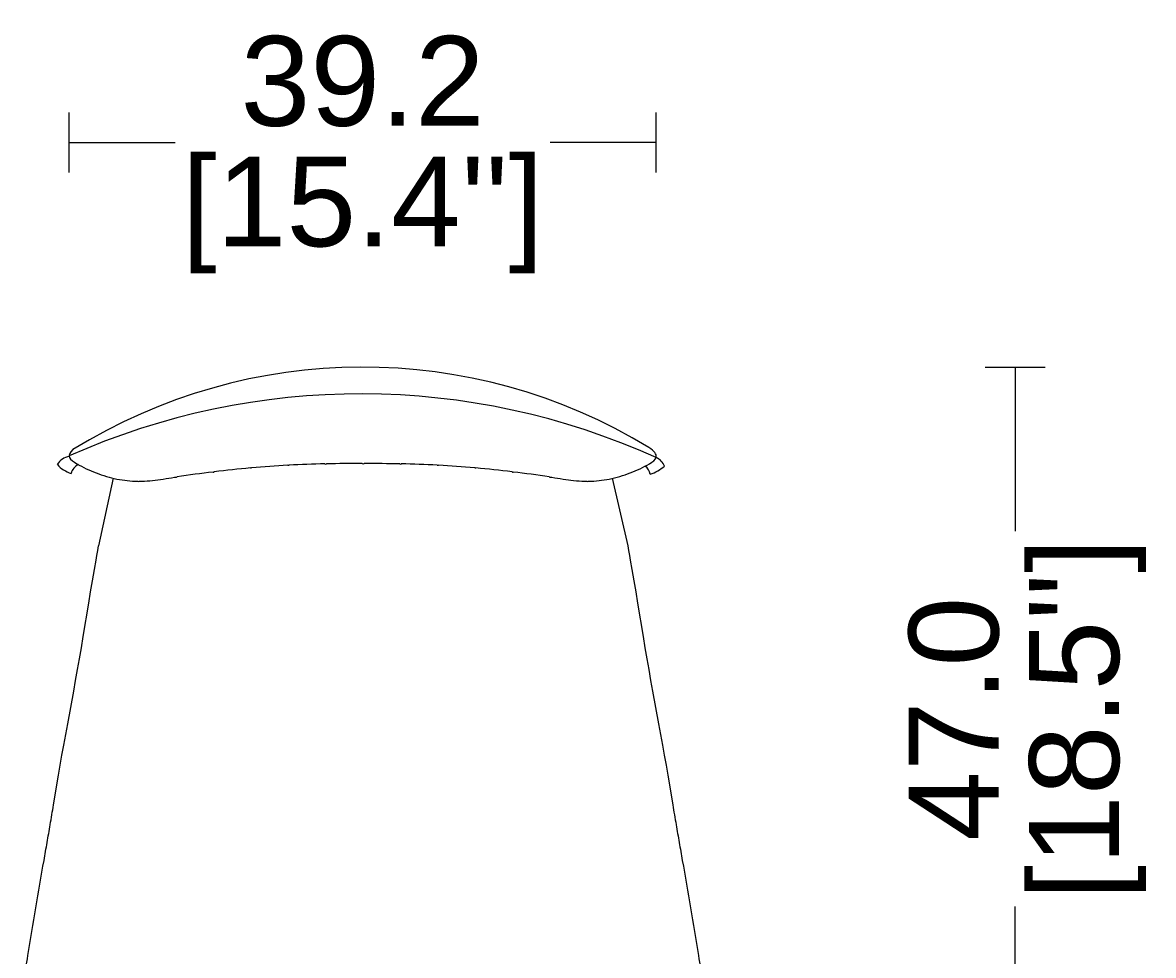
# Model space of a CAD drawing. Header units: centimetres. Extents: x 10400 to 15023, y -8038 to -5428.
# Tile 19 of 20: x 14268 to 15023, y -7663 to -7040. Entities that reach past the tile are written whole.
import ezdxf

# ---------------------------------------------------------------- set-up
doc = ezdxf.new("R2010")
doc.units = ezdxf.units.CM
doc.layers.add('CC-DIMENSION', color=251, linetype='Continuous')
doc.layers.add('Livello 1', color=250, linetype='Continuous')
doc.styles.add('Cassina', font='arial.ttf')
doc.dimstyles.new('ABACO custom interiors_ass', dxfattribs={"dimtxt": 3, "dimasz": 1, "dimexe": 1, "dimexo": 2, "dimgap": 0.5, "dimtad": 0, "dimdec": 1, "dimlfac": 0.1, "dimzin": 0, "dimdsep": 46, "dimtxsty": 'Cassina', "dimblk": 'NONE', "dimcen": 1, "dimclrd": 256, "dimclre": 256, "dimclrt": 7, "dimadec": 0, "dimazin": 0, "dimtfac": 1, "dimtdec": 1, "dimtofl": 0, "dimtmove": 1, "dimatfit": 2, "dimldrblk": 'OBLIQUE', "dimfxl": 1, "dimfxlon": 1, "dimtolj": 1, "dimtzin": 0, "dimarcsym": 1})

# ---------------------------------------------------------------- blocks, each defined once
blk = doc.blocks.new('*D396')
at = {"layer": 'CC-DIMENSION', "lineweight": -2, "transparency": 16777216}
for p, q in [((14910.75, -7270.36), (14950.75, -7270.36)), ((14930.75, -7270.36), (14930.75, -7380.06)), ((14930.75, -7740.34), (14930.75, -7630.65)), ((14910.75, -7740.34), (14950.75, -7740.34))]:
    blk.add_line(p, q, dxfattribs=at)
at = {"layer": 'Defpoints', "color": 0, "transparency": 16777216}
for p in [(14495, -7270.36), (14930.75, -7270.36), (14495.35, -7740.34)]:
    blk.add_point(p, dxfattribs=at)
at = {"layer": 'CC-DIMENSION', "color": 7, "transparency": 16777216, "char_height": 60, "attachment_point": 5, "rotation": 90, "style": 'Cassina'}
for s, insert in [("\\A1;[18.5'']", (14979.2, -7505.35)), ('\\A1;47.0', (14890.11, -7505.35))]:
    blk.add_mtext(s, dxfattribs=dict(at, insert=insert))
blk = doc.blocks.new('_None')
blk = doc.blocks.new('_Oblique')
at = {"color": 0, "linetype": 'ByBlock', "lineweight": -2}
blk.add_line((-0.5, -0.5), (0.5, 0.5), dxfattribs=at)
blk = doc.blocks.new('*D402')
at = {"layer": 'CC-DIMENSION', "lineweight": -2, "transparency": 16777216}
for p, q in [((14299.06, -7140.28), (14299.06, -7100.28)), ((14690.97, -7140.28), (14690.97, -7100.28)), ((14299.06, -7120.28), (14369.72, -7120.28)), ((14690.97, -7120.28), (14620.31, -7120.28))]:
    blk.add_line(p, q, dxfattribs=at)
at = {"layer": 'Defpoints', "color": 0, "transparency": 16777216}
for p in [(14690.97, -7120.28), (14299.06, -7329.77), (14690.97, -7330.82)]:
    blk.add_point(p, dxfattribs=at)
at = {"layer": 'CC-DIMENSION', "color": 7, "transparency": 16777216, "char_height": 60, "attachment_point": 5, "style": 'Cassina'}
for s, insert in [('\\A1;39.2', (14495.02, -7079.63)), ("\\A1;[15.4'']", (14495.02, -7168.74))]:
    blk.add_mtext(s, dxfattribs=dict(at, insert=insert))

msp = doc.modelspace()

# ---------------------------------------------------------------- linework, layer by layer
at = {"layer": 'Livello 1'}
for p, q in [((14328.42, -7344.57), (14318.59, -7389.83)), ((14661.57, -7344.57), (14672.1, -7389.83))]:
    msp.add_line(p, q, dxfattribs=at)
for points in [[(14271.49, -7663.32, -0.003903), (14282.2, -7599.85, 0.000239), (14284.28, -7587.94, 0.000736), (14286.34, -7576.01, 0.000704), (14288.58, -7562.81), (14291.93, -7542.92), (14293.06, -7536.27), (14294.21, -7529.63), (14295.39, -7522.98), (14296.69, -7515.76), (14298.01, -7508.54), (14302.02, -7486.88), (14303.34, -7479.66), (14304.63, -7472.45), (14305.9, -7465.24), (14307.16, -7457.82), (14308.39, -7450.39), (14312.03, -7428.03), (14313.27, -7420.56), (14314.54, -7413.1), (14315.19, -7409.37), (14315.85, -7405.64), (14317.01, -7399.26), (14317.57, -7396.11), (14318.1, -7392.96), (14318.59, -7389.83)], [(14672.1, -7389.83), (14672.59, -7392.96), (14673.13, -7396.12), (14673.68, -7399.26), (14674.84, -7405.64), (14675.5, -7409.37), (14676.15, -7413.1), (14677.42, -7420.56), (14678.66, -7428.03), (14682.31, -7450.39), (14683.54, -7457.82), (14684.8, -7465.24), (14686.06, -7472.45), (14687.35, -7479.66), (14688.67, -7486.88), (14692.68, -7508.54), (14694.01, -7515.76), (14695.31, -7522.98), (14696.48, -7529.63), (14697.63, -7536.27), (14698.76, -7542.92), (14702.11, -7562.81, 0.000704), (14704.35, -7576.01, 0.000736), (14706.41, -7587.94, 0.000239), (14708.49, -7599.85, -0.003903), (14719.2, -7663.32)], [(14267.96, -7683.85, -0.089194), (14268.06, -7681.68, 0.014017), (14271.49, -7663.32)], [(14719.2, -7663.32, 0.014017), (14722.63, -7681.68, -0.089196), (14722.73, -7683.85)]]:
    msp.add_lwpolyline(points, format="xyb", dxfattribs=at)
for centre, radius, start, end in [((14495, -7637.36), 367, 58.61466, 121.81288), ((14493.77, -7766.19), 477.95, 65.63152, 114.04126), ((14300.56, -7340.83), 10.89, 97.73568, 150.34549), ((14686.69, -7340.83), 10.89, 23.50094, 66.86683), ((14306.02, -7322.32), 19.87, 221.32767, 253.37793), ((14309.17, -7343.67), 9.13, 116.27998, 165.36624), ((14474.19, -8015.03), 679.21, 96.68707, 98.73403), ((14395.35, -7338.97), 1.5, 260.41668, 293.2527), ((14511.64, -8298.78), 965.39, 95.44092, 96.88325), ((14420.35, -7336.26), 1.5, 260.53341, 290.15425), ((14478.72, -7952.31), 617.36, 93.1288, 95.37748), ((14445.35, -7334.4), 1.5, 257.6069, 288.4474), ((14482.67, -8073.57), 738.66, 90.99456, 92.85977), ((14470.35, -7333.6), 1.5, 250.78903, 291.38714), ((14495.07, -8651.56), 1316.79, 90.02094, 91.05197), ((14495.35, -7333.48), 1.5, 239.60009, 300.39994), ((14495.62, -8651.59), 1316.81, 88.94804, 89.97905), ((14520.35, -7333.6), 1.5, 248.61281, 289.21101), ((14508.02, -8073.57), 738.67, 87.14024, 89.00543), ((14545.35, -7334.4), 1.5, 251.55258, 282.39315), ((14511.97, -7952.31), 617.36, 84.62251, 86.8712), ((14570.35, -7336.26), 1.5, 249.84585, 279.46647), ((14479.06, -8298.76), 965.38, 83.11674, 84.55909), ((14595.35, -7338.97), 1.5, 246.74747, 279.58316), ((14516.31, -8016.54), 680.73, 81.26953, 83.31179), ((14678.09, -7343.67), 9.13, 11.13568, 51.80947), ((14677.2, -7313.11), 30.43, 288.87477, 309.80375), ((14345.35, -7345.21), 1.5, 248.92177, 290.69815), ((14370.35, -7342.38), 1.5, 259.84234, 298.05867), ((14620.35, -7342.38), 1.5, 241.88501, 280.20516), ((14645.35, -7345.21), 1.5, 249.36602, 291.04489), ((14710.16, -7377.55), 51.24, 154.06621, 154.14909)]:
    msp.add_arc(centre, radius, start, end, dxfattribs=at)
for points, knots in [([(14645.88, -7346.61), (14648.23, -7346.59), (14652.88, -7346.29), (14659.87, -7345.2), (14666.82, -7343.47), (14675.95, -7340.4), (14684.7, -7336.24), (14692.72, -7331.05), (14689.97, -7326.49), (14686.13, -7324.06)], [0, 0, 0, 0, 7.035171, 13.962684, 21.22004, 28.483675, 42.833637, 50.198344, 57.092441, 57.092441, 57.092441, 57.092441]), ([(14301.53, -7325.5), (14299.31, -7327.31), (14297.97, -7331.05), (14305.99, -7336.24), (14314.73, -7340.39), (14323.86, -7343.47), (14330.8, -7345.19), (14337.81, -7346.29), (14342.46, -7346.59), (14344.81, -7346.61)], [0, 0, 0, 0, 6.893444, 14.258009, 28.608318, 35.82584, 43.128872, 50.057295, 57.091503, 57.091503, 57.091503, 57.091503]), ([(14345.88, -7346.62), (14346.45, -7346.61), (14349.43, -7346.57), (14354.78, -7346.16), (14362, -7345.17), (14367.08, -7344.33), (14369.81, -7343.9), (14370.08, -7343.85)], [70.579483, 70.579483, 70.579483, 70.579483, 72.260441, 79.322858, 86.412624, 93.913006, 94.738848, 94.738848, 94.738848, 94.738848]), ([(14620.61, -7343.85), (14620.88, -7343.9), (14623.62, -7344.33), (14628.7, -7345.17), (14635.91, -7346.16), (14641.27, -7346.57), (14644.24, -7346.61), (14644.82, -7346.62)], [346.678231, 346.678231, 346.678231, 346.678231, 347.502734, 355.003116, 362.092882, 369.155299, 370.838155, 370.838155, 370.838155, 370.838155])]:
    msp.add_open_spline(points, degree=3, knots=knots, dxfattribs=at)

# ---------------------------------------------------------------- dimensions: what is measured, and where the dimension line sits
at = {"layer": 'CC-DIMENSION'}
dim = msp.add_linear_dim(base=(14690.97, -7120.28), p1=(14299.06, -7329.77), p2=(14690.97, -7330.82), dimstyle='ABACO custom interiors_ass', override={"dimscale": 0, "dimpost": '\\X'}, dxfattribs=at)
dim.commit()
dim.dimension.update_dxf_attribs({"geometry": '*D402', "text_midpoint": (14495.02, -7120.28)})
dim = msp.add_linear_dim(base=(14930.75, -7270.36), p1=(14495.35, -7740.34), p2=(14495, -7270.36), angle=90, dimstyle='ABACO custom interiors_ass', override={"dimscale": 0, "dimpost": '\\X'}, dxfattribs=at)
dim.commit()
dim.dimension.update_dxf_attribs({"geometry": '*D396', "text_midpoint": (14930.75, -7505.35)})

doc.saveas('drawing.dxf')
